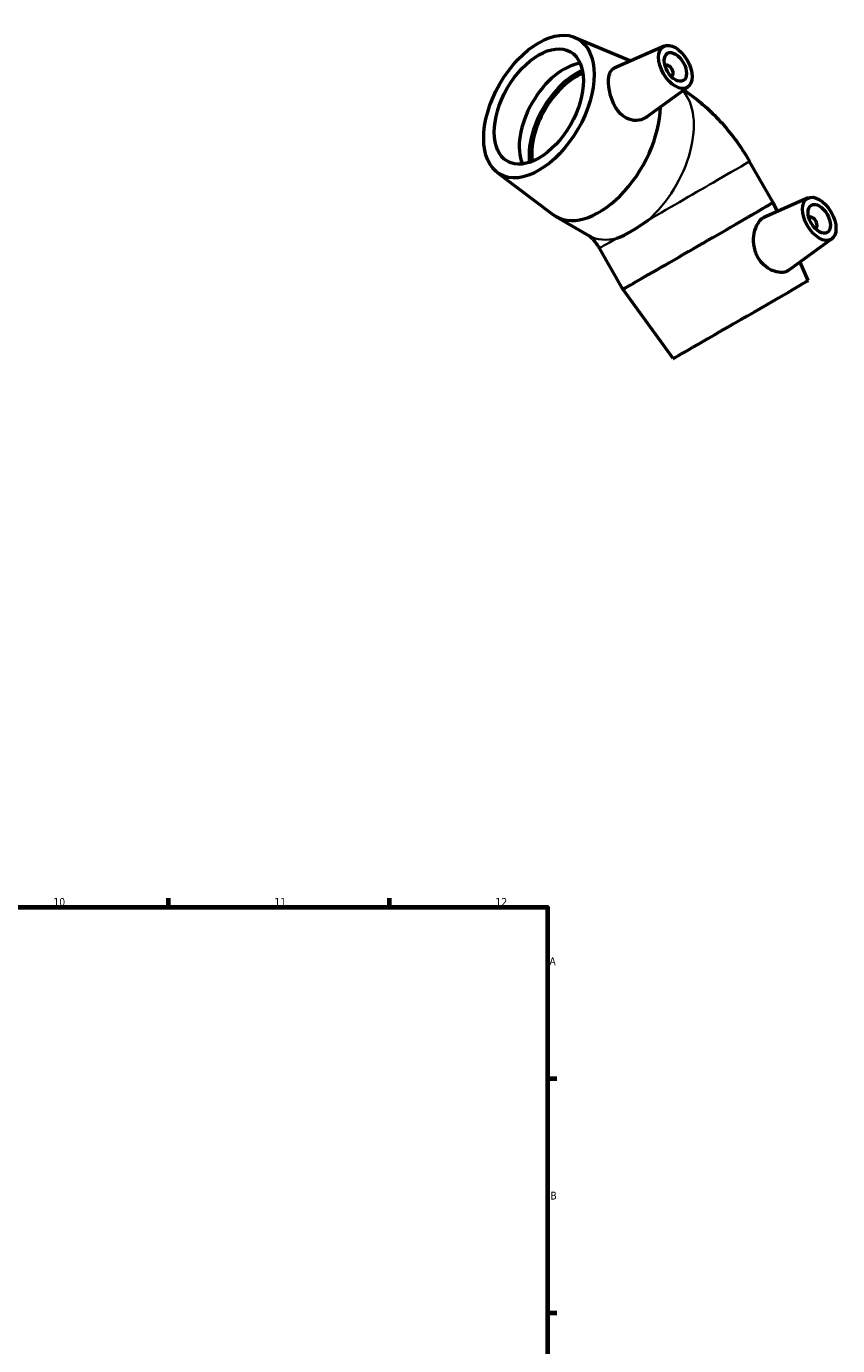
# Model space of a CAD drawing. Header units: millimetres. Extents: x -109 to 1271, y -161 to 853.
# Tile 5 of 5: x 656 to 913, y 435 to 853. Entities that reach past the tile are written whole.
import ezdxf

# ---------------------------------------------------------------- set-up
doc = ezdxf.new("R2010")
doc.units = ezdxf.units.MM
for name, color, linetype, lineweight in [('Border (ISO)', 7, 'Continuous', 70), ('Visible (ISO)', 7, 'Continuous', 50), ('Visible Narrow (ISO)', 7, 'Continuous', 35)]:
    doc.layers.add(name, color=color, linetype=linetype, lineweight=lineweight)
doc.styles.add('Note Text (ISO)', font='tahoma.ttf')

# ---------------------------------------------------------------- blocks, each defined once
blk = doc.blocks.new('Borders Default Border')
at = {"layer": 'Border (ISO)'}
for p, q in [((700.83, 574), (700.83, 576.9)), ((770.92, 574), (770.92, 576.9)), ((821, 519.75), (823.9, 519.75)), ((821, 445.5), (823.9, 445.5))]:
    blk.add_line(p, q, dxfattribs=at)
at = {"layer": 'Border (ISO)', "flags": 128}
blk.add_lwpolyline([(20, 20), (20, 574), (821, 574), (821, 20), (20, 20)], dxfattribs=at)
at = {"layer": 'Border (ISO)', "color": 232, "true_color": 0xca0064, "char_height": 2.5, "attachment_point": 7, "style": 'Note Text (ISO)'}
for s, insert in [('10', (664.29, 574.35)), ('11', (734.37, 574.4)), ('12', (804.46, 574.4)), ('A', (821.59, 555.62)), ('B', (821.89, 481.37))]:
    blk.add_mtext(s, dxfattribs=dict(at, insert=insert))

msp = doc.modelspace()

# ---------------------------------------------------------------- linework, layer by layer
at = {"layer": 'Visible (ISO)'}
for p, q in [((829.668, 849.581), (847.38, 842.135)), ((858.026, 846.831), (842.085, 839.799)), ((858.409, 840.722), (858.234, 840.621)), ((860.405, 837.255), (860.231, 837.155)), ((865.497, 833.857), (852.479, 824.376)), ((805.03, 806.797), (822.654, 793.483)), ((892.552, 797.309), (885.052, 810.3)), ((903.654, 798.703), (889.609, 792.508)), ((893.865, 794.385), (892.552, 797.309)), ((823.612, 792.849), (834.219, 786.741)), ((904.037, 792.594), (903.863, 792.494)), ((906.034, 789.128), (905.859, 789.027)), ((844.921, 769.809), (837.421, 782.799)), ((911.125, 785.73), (897.478, 775.789)), ((903.671, 772.552), (901.048, 778.39)), ((860.802, 747.801), (844.921, 769.809))]:
    msp.add_line(p, q, dxfattribs=at)
for centre, major_axis in [((818.244, 827.674), (-12.351, -21.448)), ((818.244, 827.674), (-9.981, -17.332)), ((861.528, 840.21), (3.743, -6.499)), ((861.528, 840.21), (2.495, -4.333)), ((907.157, 792.082), (3.743, -6.499)), ((907.157, 792.082), (2.495, -4.333))]:
    msp.add_ellipse(centre, major_axis=major_axis, ratio=0.5780931, dxfattribs=at)
for centre, major_axis, ratio, start_param, end_param in [((826.164, 823.113), (9.981, 17.332), 0.5780931, 0.4063033, 2.7352893), ((859.407, 838.989), (-0.998, 1.733), 0.5780931, 2.9593736, 6.4654043), ((830.123, 820.833), (10.575, 18.363), 0.5780931, 0.6539307, 2.4876619), ((830.123, 820.833), (9.981, 17.332), 0.5780931, 0.6345615, 2.5070311), ((837.336, 816.68), (-13.723, -23.831), 0.5780931, 6.2109633, 8.6210647), ((868.737, 783.559), (-23.816, -13.75), 0.0015778, 0, 3.1415927), ((855.73, 806.087), (-20.05, -20.072), 0.3190471, 0.6106907, 1.1271794), ((905.036, 790.861), (-0.998, 1.733), 0.5780931, 2.9593736, 6.4654043), ((882.237, 760.177), (-21.434, -12.375), 0.0015778, 0.0001607, 3.1414319)]:
    msp.add_ellipse(centre, major_axis=major_axis, ratio=ratio, start_param=start_param, end_param=end_param, dxfattribs=at)
for points, knots in [([(846.049, 823.978), (845.171, 824.429), (844.303, 825.131), (842.83, 826.889), (842.221, 827.943), (841.305, 830.038), (840.936, 831.226), (840.458, 833.533), (840.347, 834.652), (840.347, 836.532), (840.458, 837.419), (840.936, 838.813), (841.305, 839.322), (841.864, 839.69), (841.971, 839.748), (842.085, 839.798)], [0, 0, 0, 0, 0.3419525, 0.3419525, 0.6839049, 0.6839049, 1.0288583, 1.0288583, 1.3738117, 1.3738117, 1.7187652, 1.7187652, 2.0637186, 2.0637186, 2.138459, 2.138459, 2.138459, 2.138459]), ([(864.153, 832.879), (865.311, 832.125), (866.429, 831.336), (869.344, 829.123), (871.073, 827.641), (874.345, 824.528), (875.888, 822.896), (878.801, 819.502), (880.171, 817.74), (882.74, 814.102), (883.94, 812.226), (885.052, 810.3)], [4.77695566, 4.77695566, 4.77695566, 4.77695566, 4.86946861, 4.86946861, 5.02654825, 5.02654825, 5.18362788, 5.18362788, 5.34070751, 5.34070751, 5.49778714, 5.49778714, 5.49778714, 5.49778714]), ([(852.478, 824.377), (852.316, 824.258), (852.149, 824.149), (851.165, 823.579), (850.162, 823.279), (848.078, 823.232), (847.001, 823.489), (846.049, 823.978)], [4.85640348, 4.85640348, 4.85640348, 4.85640348, 4.93380343, 4.93380343, 5.30423601, 5.30423601, 5.6746686, 5.6746686, 5.6746686, 5.6746686]), ([(897.477, 775.79), (897.391, 775.727), (897.302, 775.668), (896.635, 775.281), (895.866, 775.091), (894.127, 775.121), (893.16, 775.343), (891.362, 776.11), (890.408, 776.705), (888.73, 778.271), (888.01, 779.244), (886.945, 781.357), (886.567, 782.634), (886.27, 785.193), (886.344, 786.474), (886.771, 788.651), (887.145, 789.703), (888.117, 791.382), (888.712, 792.007), (889.41, 792.413), (889.509, 792.463), (889.609, 792.507)], [1.3184456, 1.3184456, 1.3184456, 1.3184456, 1.3738117, 1.3738117, 1.7187652, 1.7187652, 2.0637186, 2.0637186, 2.405671, 2.405671, 2.7476235, 2.7476235, 3.1180561, 3.1180561, 3.4884887, 3.4884887, 3.8498174, 3.8498174, 4.211146, 4.211146, 4.269111, 4.269111, 4.269111, 4.269111]), ([(834.173, 786.767), (834.188, 786.757), (834.215, 786.738), (834.347, 786.638), (834.508, 786.507), (834.907, 786.137), (835.144, 785.9), (835.658, 785.329), (835.937, 784.993), (836.508, 784.237), (836.799, 783.814), (837.194, 783.184), (837.309, 782.993), (837.421, 782.799)], [-1.47046128, -1.47046128, -1.47046128, -1.47046128, -1.41691392, -1.41691392, -1.27621951, -1.27621951, -1.13770339, -1.13770339, -0.99561091, -0.99561091, -0.84810956, -0.84810956, -0.78539816, -0.78539816, -0.78539816, -0.78539816])]:
    msp.add_open_spline(points, degree=3, knots=knots, dxfattribs=at)
at = {"layer": 'Visible Narrow (ISO)'}
for centre, major_axis, ratio, start_param, end_param in [((847.942, 810.572), (13.723, 23.831), 0.5780931, 4.1833015, 6.1083914), ((861.237, 796.55), (23.816, 13.75), 0.0015778, 4.3542427, 6.2831853), ((847.942, 810.572), (-13.723, -23.831), 0.5780931, 0, 0.5252201), ((861.237, 796.55), (-23.816, -13.75), 0.0015778, 0, 0.6961613)]:
    msp.add_ellipse(centre, major_axis=major_axis, ratio=ratio, start_param=start_param, end_param=end_param, dxfattribs=at)

# ---------------------------------------------------------------- block references
msp.add_blockref('Borders Default Border', (0, 0))

doc.saveas('drawing.dxf')
